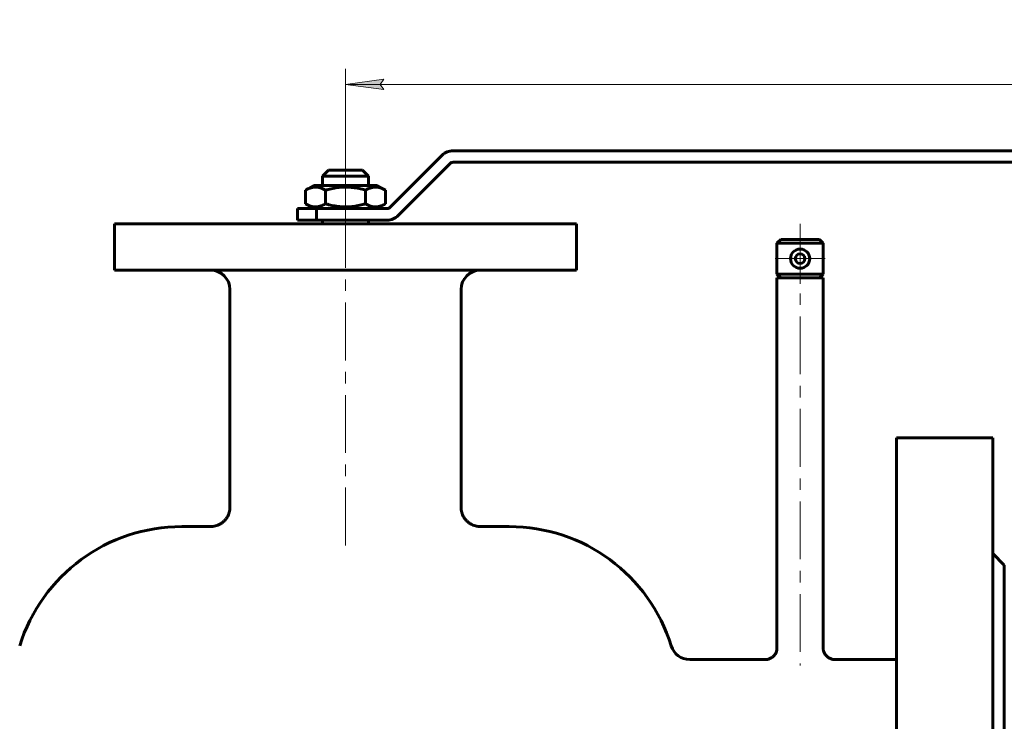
# Model space of a CAD drawing. Header units: millimetres. Extents: x 0 to 594, y 0 to 420.
# Tile 20 of 22: x 119 to 247, y 234 to 325. Entities that reach past the tile are written whole.
import ezdxf

# ---------------------------------------------------------------- set-up
doc = ezdxf.new("R2010")
doc.units = ezdxf.units.MM
for name, pattern in [('K5LT_AXLED', [12, 7.5, -1.5, 1.5, -1.5]), ('K5LT_BASIC', [0]), ('K5LT_THIN', [0])]:
    doc.linetypes.add(name, pattern=pattern)
doc.layers.add('Системный слой', color=7, linetype='Continuous')
doc.layers.add('Системный слой (1)', color=7, linetype='Continuous', true_color=0x6c6c6c)
doc.styles.add('KDIMTEXTSTYLE', font='GOST_AU.SHX', dxfattribs={"width": 0.96, "oblique": 15, "height": 5})
doc.styles.add('KTEXTSTYLE', font='GOST_AU.SHX', dxfattribs={"width": 0.96, "height": 5})
doc.dimstyles.new('KDIMSTYLE (0.50)', dxfattribs={"dimtxt": 5, "dimasz": 1, "dimexe": 2, "dimexo": 0, "dimgap": 1, "dimtad": 1, "dimlfac": 2, "dimtxsty": 'KDIMTEXTSTYLE', "dimsah": 1, "dimcen": 0, "dimdle": 1, "dimadec": 0, "dimazin": 0, "dimtfac": 0.667, "dimtmove": 0, "dimatfit": 3, "dimfxl": 1, "dimtvp": 1, "dimtolj": 1, "dimtzin": 0, "dimarcsym": 0})

# ---------------------------------------------------------------- blocks, each defined once
blk = doc.blocks.new('U1')
at = {"layer": 'Системный слой (1)', "color": 150, "linetype": 'K5LT_BASIC', "lineweight": 60, "true_color": 0x0080ff}
for p, q in [((246.7, 208.04), (246.7, 254.04)), ((246.7, 162.04), (246.7, 208.04))]:
    blk.add_line(p, q, dxfattribs=at)
blk = doc.blocks.new('U2')
at = {"layer": 'Системный слой (1)', "color": 150, "linetype": 'K5LT_BASIC', "lineweight": 60, "true_color": 0x0080ff}
for p, q in [((245.2, 208.04), (245.2, 270.54)), ((245.2, 145.54), (245.2, 208.04))]:
    blk.add_line(p, q, dxfattribs=at)
blk = doc.blocks.new('U3')
at = {"layer": 'Системный слой (1)', "color": 150, "linetype": 'K5LT_BASIC', "lineweight": 60, "true_color": 0x0080ff}
for p, q in [((232.7, 208.04), (232.7, 270.54)), ((232.7, 145.54), (232.7, 208.04))]:
    blk.add_line(p, q, dxfattribs=at)
blk = doc.blocks.new('U5')
at = {"layer": 'Системный слой (1)', "color": 150, "linetype": 'K5LT_BASIC', "lineweight": 60, "true_color": 0x0080ff}
for p, q in [((215.7, 241.79), (205.87, 241.79)), ((232.7, 241.79), (224.7, 241.79))]:
    blk.add_line(p, q, dxfattribs=at)
blk = doc.blocks.new('U6')
at = {"layer": 'Системный слой (1)', "color": 150, "linetype": 'K5LT_BASIC', "lineweight": 60, "true_color": 0x0080ff}
for p, q in [((143.7, 259.04), (139.95, 259.04)), ((182.45, 259.04), (178.7, 259.04))]:
    blk.add_line(p, q, dxfattribs=at)
blk = doc.blocks.new('D1')
at = {"layer": 'Системный слой (1)'}
for points in [[(166.2, 315.75), (165.7, 316.4), (166.2, 317.06), (161.2, 316.4)], [(341.2, 315.75), (346.2, 316.4), (341.2, 317.06), (341.7, 316.4)]]:
    blk.add_hatch(color=7, dxfattribs=at).paths.add_polyline_path(points)
at = {"layer": 'Системный слой (1)', "color": 7, "linetype": 'K5LT_THIN', "lineweight": 18}
for p, q in [((161.2, 305.29), (161.2, 318.4)), ((346.2, 307.79), (346.2, 318.4)), ((161.2, 316.4), (166.2, 317.06)), ((166.2, 317.06), (165.7, 316.4)), ((341.7, 316.4), (341.2, 317.06)), ((341.2, 317.06), (346.2, 316.4)), ((166.2, 315.75), (161.2, 316.4)), ((346.2, 316.4), (161.2, 316.4)), ((165.7, 316.4), (166.2, 315.75)), ((346.2, 316.4), (341.2, 315.75)), ((341.2, 315.75), (341.7, 316.4))]:
    blk.add_line(p, q, dxfattribs=at)
blk.add_wipeout([(248.16, 317.4), (248.16, 324.79), (258.8, 324.79), (258.8, 317.4)]).dxf.layer = 'Системный слой (1)'
at = {"layer": 'Системный слой (1)', "color": 7, "insert": (248.16, 323.99), "char_height": 5, "attachment_point": 1, "style": 'KTEXTSTYLE'}
blk.add_mtext('\\H5.0;\\W1.000;\\Q15;\\Q15;\\W0.965;370', dxfattribs=at)
blk = doc.blocks.new('KDIMARROW_01')
at = {"layer": 'Системный слой'}
blk.add_hatch(color=0, dxfattribs=at).paths.add_polyline_path([(0, 0), (-5, 0.66), (-4.5, 0), (-5, -0.66)])
at = {"layer": 'Системный слой', "color": 0, "linetype": 'K5LT_THIN', "lineweight": 18}
for p, q in [((-4.5, 0), (-5, 0.66)), ((-5, 0.66), (0, 0)), ((0, 0), (-5, -0.66)), ((-5, -0.66), (-4.5, 0))]:
    blk.add_line(p, q, dxfattribs=at)
at = {"layer": 'Системный слой (1)', "color": 0, "linetype": 'K5LT_THIN', "lineweight": 18}
blk.add_line((455.81, 208.04), (455.31, 208.04), dxfattribs=at)
blk = doc.blocks.new('U40')
at = {"layer": 'Системный слой (1)', "color": 30, "linetype": 'K5LT_AXLED', "lineweight": 18, "true_color": 0xff8000}
for q in [(220.2, 297.04), (216.95, 293.79), (223.45, 293.79), (220.2, 290.54)]:
    blk.add_line((220.2, 293.79), q, dxfattribs=at)

msp = doc.modelspace()

# ---------------------------------------------------------------- linework, layer by layer
at = {"layer": 'Системный слой (1)', "color": 150, "linetype": 'K5LT_BASIC', "lineweight": 60, "true_color": 0x0080ff}
for p, q in [((173.7465, 307.2035), (166.9787, 300.4357)), ((271.2036, 307.7892), (175.1607, 307.7892)), ((168.0394, 299.375), (174.8071, 306.1428)), ((175.1607, 306.2892), (271.2036, 306.2892)), ((159.0036, 305.2892), (158.2036, 304.4892)), ((164.2036, 304.4892), (158.2036, 304.4892)), ((158.2036, 303.2892), (158.2036, 304.4892)), ((159.0036, 305.2892), (163.4036, 305.2892)), ((163.4036, 305.2892), (164.2036, 304.4892)), ((164.2036, 303.2892), (164.2036, 304.4892)), ((157.0786, 303.2892), (156.0074, 302.6708)), ((165.3286, 303.2892), (157.0786, 303.2892)), ((165.3286, 303.2892), (166.3997, 302.6708)), ((156.0074, 302.6708), (156.0074, 300.9077)), ((158.6055, 302.6708), (158.6055, 300.9077)), ((163.8017, 302.6708), (163.8017, 300.9077)), ((166.3997, 302.6708), (166.3997, 300.9077)), ((154.9536, 300.2892), (157.4536, 300.2892)), ((154.9536, 298.7892), (154.9536, 300.2892)), ((157.0786, 300.2892), (156.0074, 300.9077)), ((166.6252, 300.2892), (157.4536, 300.2892)), ((157.4536, 300.2892), (157.4536, 298.7892)), ((165.3286, 300.2892), (166.3997, 300.9077)), ((131.2036, 292.2892), (131.2036, 298.2892)), ((191.2036, 298.2892), (131.2036, 298.2892)), ((157.4536, 298.7892), (154.9536, 298.7892)), ((157.4536, 298.7892), (166.6252, 298.7892)), ((158.2036, 298.2892), (158.2036, 298.7892)), ((164.2036, 298.2892), (164.2036, 298.7892)), ((191.2036, 292.2892), (191.2036, 298.2892)), ((217.7036, 296.2892), (217.2036, 295.7892)), ((217.2036, 295.7892), (217.2036, 291.7892)), ((217.2036, 295.7892), (223.2036, 295.7892)), ((217.7036, 296.2892), (222.7036, 296.2892)), ((222.7036, 296.2892), (223.2036, 295.7892)), ((223.2036, 295.7892), (223.2036, 291.7892)), ((191.2036, 292.2892), (131.2036, 292.2892)), ((217.2036, 291.7892), (223.2036, 291.7892)), ((217.7036, 291.2892), (217.2036, 291.7892)), ((222.7036, 291.2892), (223.2036, 291.7892)), ((217.2036, 291.2892), (217.2036, 243.2892)), ((217.2036, 291.2892), (223.2036, 291.2892)), ((223.2036, 291.2892), (223.2036, 243.2892)), ((146.2043, 261.539), (146.2036, 289.7892)), ((176.2036, 261.5392), (176.2036, 289.7892)), ((245.2036, 270.5392), (232.7036, 270.5392)), ((146.2043, 261.539), (146.2036, 261.5392)), ((143.7036, 259.0392), (143.7044, 259.039)), ((246.7036, 254.0392), (245.2036, 255.5392))]:
    msp.add_line(p, q, dxfattribs=at)
at = {"layer": 'Системный слой (1)', "color": 30, "linetype": 'K5LT_AXLED', "lineweight": 18, "true_color": 0xff8000}
for p, q in [((161.2036, 298.2892), (161.2036, 302.9077)), ((161.2036, 256.5961), (161.2036, 300.7892)), ((220.2036, 298.2892), (220.2036, 241.0008))]:
    msp.add_line(p, q, dxfattribs=at)
at = {"layer": 'Системный слой (1)', "color": 150, "linetype": 'K5LT_BASIC', "lineweight": 60, "true_color": 0x0080ff}
for centre, radius, start, end in [((175.1607, 305.7892), 2, 90, 135), ((175.1607, 305.7892), 0.5, 90, 135), ((166.6252, 300.7892), 0.5, 270, 315), ((166.6252, 300.7892), 2, 270, 315), ((220.2036, 293.7892), 1.25, 0, 180), ((220.2036, 293.7892), 0.625, 0, 180), ((220.2036, 293.7892), 1.25, 180, 0), ((220.2036, 293.7892), 0.625, 180, 0), ((143.7036, 289.7892), 2.5, 0, 90), ((178.7036, 289.7892), 2.5, 90, 180), ((139.9536, 237.0157), 22.0236, 90, 162.746824), ((182.4536, 237.0157), 22.0236, 17.253176, 90), ((205.8737, 244.2892), 2.5, 197.253176, 270)]:
    msp.add_arc(centre, radius, start, end, dxfattribs=at)
for points, knots in [([(158.6055, 302.6708), (158.4919, 302.7364), (158.3778, 302.7958), (158.1486, 302.8994), (158.0334, 302.9436), (157.8018, 303.0137), (157.6853, 303.0396), (157.4508, 303.0709), (157.3329, 303.0762), (157.0083, 303.0608), (156.8052, 303.0183), (156.4034, 302.88), (156.2046, 302.7847), (156.0074, 302.6708)], [0.00023807, 0.00023807, 0.00023807, 0.00023807, 1.40575644, 1.40575644, 2.81151288, 2.81151288, 4.21726932, 4.21726932, 5.62302575, 5.62302575, 8.05957743, 8.05957743, 10.49589133, 10.49589133, 10.49589133, 10.49589133]), ([(163.8017, 302.6708), (163.7171, 302.6952), (163.6324, 302.7188), (163.2888, 302.8104), (163.0286, 302.8709), (162.5043, 302.9702), (162.2402, 303.009), (161.7075, 303.0609), (161.4388, 303.0739), (160.8947, 303.0714), (160.6245, 303.0557), (160.089, 302.9985), (159.8236, 302.9571), (159.2969, 302.8528), (159.0355, 302.7899), (158.7189, 302.7031), (158.6622, 302.6872), (158.6055, 302.6708)], [11.36831799, 11.36831799, 11.36831799, 11.36831799, 11.89658356, 11.89658356, 13.50634506, 13.50634506, 15.11610657, 15.11610657, 16.72586808, 16.72586808, 18.34538502, 18.34538502, 19.96490197, 19.96490197, 21.58441892, 21.58441892, 21.93850498, 21.93850498, 21.93850498, 21.93850498]), ([(166.3997, 302.6708), (166.2861, 302.7364), (166.1721, 302.7958), (165.9428, 302.8994), (165.8277, 302.9436), (165.596, 303.0137), (165.4795, 303.0396), (165.2451, 303.0709), (165.1271, 303.0762), (164.8025, 303.0608), (164.5994, 303.0183), (164.1976, 302.88), (163.9989, 302.7847), (163.8017, 302.6708)], [0.00023807, 0.00023807, 0.00023807, 0.00023807, 1.40575644, 1.40575644, 2.81151288, 2.81151288, 4.21726932, 4.21726932, 5.62302575, 5.62302575, 8.05957743, 8.05957743, 10.49589133, 10.49589133, 10.49589133, 10.49589133]), ([(156.0074, 300.9077), (156.1211, 300.8421), (156.2351, 300.7827), (156.4644, 300.6791), (156.5795, 300.6349), (156.8112, 300.5648), (156.9277, 300.5389), (157.1621, 300.5076), (157.2801, 300.5023), (157.6047, 300.5177), (157.8078, 300.5602), (158.2096, 300.6985), (158.4083, 300.7938), (158.6055, 300.9077)], [0.00023807, 0.00023807, 0.00023807, 0.00023807, 1.40575644, 1.40575644, 2.81151288, 2.81151288, 4.21726932, 4.21726932, 5.62302575, 5.62302575, 8.05957743, 8.05957743, 10.49589133, 10.49589133, 10.49589133, 10.49589133]), ([(158.6055, 300.9077), (158.6901, 300.8833), (158.7748, 300.8597), (159.1184, 300.7681), (159.3786, 300.7076), (159.9029, 300.6083), (160.167, 300.5695), (160.6997, 300.5176), (160.9684, 300.5046), (161.5125, 300.5071), (161.7827, 300.5228), (162.3182, 300.5799), (162.5836, 300.6214), (163.1103, 300.7257), (163.3717, 300.7885), (163.6883, 300.8753), (163.745, 300.8913), (163.8017, 300.9077)], [11.36831799, 11.36831799, 11.36831799, 11.36831799, 11.89658356, 11.89658356, 13.50634506, 13.50634506, 15.11610657, 15.11610657, 16.72586808, 16.72586808, 18.34538502, 18.34538502, 19.96490197, 19.96490197, 21.58441892, 21.58441892, 21.93850498, 21.93850498, 21.93850498, 21.93850498]), ([(163.8017, 300.9077), (163.9153, 300.8421), (164.0293, 300.7827), (164.2586, 300.6791), (164.3738, 300.6349), (164.6054, 300.5648), (164.7219, 300.5389), (164.9564, 300.5076), (165.0743, 300.5023), (165.3989, 300.5177), (165.602, 300.5602), (166.0038, 300.6985), (166.2026, 300.7938), (166.3997, 300.9077)], [0.00023807, 0.00023807, 0.00023807, 0.00023807, 1.40575644, 1.40575644, 2.81151288, 2.81151288, 4.21726932, 4.21726932, 5.62302575, 5.62302575, 8.05957743, 8.05957743, 10.49589133, 10.49589133, 10.49589133, 10.49589133]), ([(146.2036, 261.5392), (146.2036, 261.43), (146.1963, 261.3194), (146.1672, 261.0995), (146.1449, 260.9893), (146.0854, 260.7712), (146.0477, 260.6627), (145.9571, 260.4506), (145.9039, 260.3467), (145.7827, 260.146), (145.7149, 260.0498), (145.5654, 259.8666), (145.4844, 259.7806), (145.3101, 259.6201), (145.2174, 259.5461), (145.0224, 259.4121), (144.92, 259.3519), (144.7091, 259.2474), (144.6, 259.2025), (144.3792, 259.1295), (144.2668, 259.1008), (144.0425, 259.0598), (143.9303, 259.047), (143.7812, 259.0402), (143.7445, 259.0393), (143.7064, 259.0392), (143.705, 259.0392), (143.7036, 259.0392)], [0, 0, 0, 0, 1.68073934, 1.68073934, 3.39053333, 3.39053333, 5.13750619, 5.13750619, 6.91666685, 6.91666685, 8.71580197, 8.71580197, 10.5224333, 10.5224333, 12.33123383, 12.33123383, 14.13814582, 14.13814582, 15.93065427, 15.93065427, 17.69546904, 17.69546904, 19.41714201, 19.41714201, 19.97887611, 19.97887611, 19.99962949, 19.99962949, 19.99962949, 19.99962949]), ([(176.2036, 261.5392), (176.2036, 261.4306), (176.2108, 261.3206), (176.2397, 261.1016), (176.2618, 260.9916), (176.3209, 260.7739), (176.3585, 260.6655), (176.4486, 260.4536), (176.5016, 260.3498), (176.6221, 260.1495), (176.6896, 260.0534), (176.8386, 259.8702), (176.9193, 259.7842), (177.0931, 259.6234), (177.1857, 259.5493), (177.3802, 259.4149), (177.4823, 259.3547), (177.6924, 259.2499), (177.8011, 259.2049), (178.0211, 259.1315), (178.1331, 259.1025), (178.357, 259.0608), (178.4691, 259.0477), (178.6209, 259.0403), (178.6602, 259.0393), (178.7008, 259.0392), (178.7022, 259.0392), (178.7036, 259.0392)], [0, 0, 0, 0, 1.67130753, 1.67130753, 3.37692844, 3.37692844, 5.12205436, 5.12205436, 6.89693713, 6.89693713, 8.69180865, 8.69180865, 10.49608346, 10.49608346, 12.30519004, 12.30519004, 14.10843561, 14.10843561, 15.8958002, 15.8958002, 17.6556706, 17.6556706, 19.37809095, 19.37809095, 19.97887685, 19.97887685, 19.99962957, 19.99962957, 19.99962957, 19.99962957]), ([(217.2036, 243.2892), (217.2036, 243.2241), (217.1993, 243.158), (217.182, 243.0267), (217.1687, 242.9607), (217.1332, 242.83), (217.1107, 242.765), (217.0566, 242.6379), (217.0249, 242.5757), (216.9525, 242.4555), (216.9121, 242.3979), (216.8228, 242.288), (216.7743, 242.2363), (216.67, 242.1399), (216.6143, 242.0953), (216.4976, 242.0147), (216.4363, 241.9785), (216.3103, 241.9156), (216.2451, 241.8886), (216.1131, 241.8446), (216.046, 241.8272), (215.9117, 241.8022), (215.8444, 241.7943), (215.7526, 241.7898), (215.728, 241.7892), (215.7036, 241.7892)], [0, 0, 0, 0, 1.50415556, 1.50415556, 3.03943781, 3.03943781, 4.60972904, 4.60972904, 6.20649095, 6.20649095, 7.82090867, 7.82090867, 9.44550355, 9.44550355, 11.0745697, 11.0745697, 12.69800854, 12.69800854, 14.3059937, 14.3059937, 15.88885513, 15.88885513, 17.43887466, 17.43887466, 17.99871136, 17.99871136, 17.99871136, 17.99871136]), ([(223.2036, 243.2892), (223.2036, 243.2241), (223.2079, 243.158), (223.2252, 243.0267), (223.2385, 242.9607), (223.274, 242.83), (223.2965, 242.765), (223.3506, 242.6379), (223.3823, 242.5757), (223.4547, 242.4555), (223.4951, 242.3979), (223.5844, 242.288), (223.6329, 242.2363), (223.7372, 242.1399), (223.7928, 242.0953), (223.9096, 242.0147), (223.9709, 241.9785), (224.0969, 241.9156), (224.1621, 241.8886), (224.2941, 241.8446), (224.3612, 241.8272), (224.4955, 241.8022), (224.5627, 241.7943), (224.6546, 241.7898), (224.6792, 241.7892), (224.7036, 241.7892)], [0, 0, 0, 0, 1.50415507, 1.50415507, 3.03943694, 3.03943694, 4.60972793, 4.60972793, 6.20648974, 6.20648974, 7.82090746, 7.82090746, 9.44550244, 9.44550244, 11.07456871, 11.07456871, 12.69800762, 12.69800762, 14.30599276, 14.30599276, 15.88885404, 15.88885404, 17.43887327, 17.43887327, 17.9987114, 17.9987114, 17.9987114, 17.9987114])]:
    msp.add_open_spline(points, degree=3, knots=knots, dxfattribs=at)

# ---------------------------------------------------------------- block references
at = {"layer": 'Системный слой (1)'}
for name in ['U40', 'U3', 'U2', 'U6', 'U1', 'U5']:
    msp.add_blockref(name, (0, 0), dxfattribs=at)

# ---------------------------------------------------------------- next in the draw order: dimensions: what is measured, and where the dimension line sits
at = {"layer": 'Системный слой (1)', "color": 7}
dim = msp.add_linear_dim(base=(346.2036, 316.4044), p1=(161.2036, 305.2892), p2=(346.2036, 307.7892), dimstyle='KDIMSTYLE (0.50)', override={"dimexo": 0, "dimpost": '\\H5.0;\\W0.965;\\Q15;<>', "dimblk1": 'KDIMARROW_01', "dimblk2": 'KDIMARROW_01', "dimse1": 0, "dimse2": 0, "dimclrt": 7, "dimtol": 1, "dimtp": 0, "dimtm": 0, "dimtdec": 5, "dimtolj": 1}, dxfattribs=at)
dim.commit()
dim.dimension.update_dxf_attribs({"geometry": 'D1', "text_midpoint": (253.7036, 316.4044), "dimtype": 160})

# ---------------------------------------------------------------- next in the draw order: linework, layer by layer
at = {"layer": 'Системный слой (1)', "color": 30, "linetype": 'K5LT_AXLED', "lineweight": 18, "true_color": 0xff8000}
msp.add_line((161.2036, 300.6708), (161.2036, 307.2892), dxfattribs=at)

doc.saveas('drawing.dxf')
